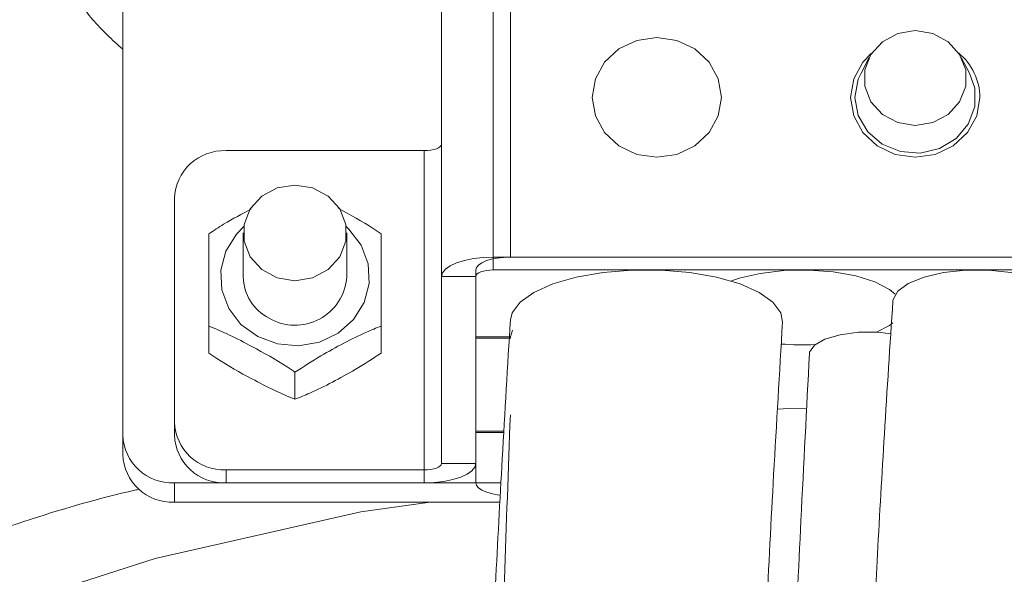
# Model space of a CAD drawing. Header units: millimetres. Extents: x 0 to 8410, y 0 to 5940.
# Tile 162 of 256: x 5250 to 5307, y 2008 to 2040. Entities that reach past the tile are written whole.
import ezdxf

# ---------------------------------------------------------------- set-up
doc = ezdxf.new("R2010")
doc.units = ezdxf.units.MM
doc.header["$LTSCALE"] = 10
doc.styles.add('SLDTEXTSTYLE0', font='TXT', dxfattribs={"width": 0.605})
doc.dimstyles.new('SLDDIMSTYLE0', dxfattribs={"dimtxt": 50, "dimasz": 50, "dimexe": 0, "dimexo": 0.0625, "dimgap": 12.5, "dimtad": 1, "dimtoh": 1, "dimdec": 1, "dimrnd": 1e-09, "dimzin": 12, "dimdsep": 46, "dimtxsty": 'SLDTEXTSTYLE0', "dimsah": 1, "dimcen": 0.09, "dimadec": 0, "dimazin": 0, "dimtfac": 1, "dimtofl": 0, "dimtmove": 0, "dimatfit": 3, "dimfxl": 1, "dimfrac": 2, "dimtolj": 1, "dimtzin": 12, "dimarcsym": 0})

# ---------------------------------------------------------------- blocks, each defined once
blk = doc.blocks.new('*D34')
at = {"color": 7, "linetype": 'Continuous', "lineweight": 0}
for p, q in [((5294.641, 2973.045), (4568.989, 2973.045)), ((4583.989, 1878.045), (4583.989, 2973.045)), ((5294.641, 1878.045), (4568.989, 1878.045))]:
    blk.add_line(p, q, dxfattribs=at)
for points in [[(4583.989, 2973.045), (4576.489, 2923.045), (4591.489, 2923.045)], [(4583.989, 1878.045), (4591.489, 1928.045), (4576.489, 1928.045)]]:
    blk.add_solid(points, dxfattribs=at)
at = {"color": 7, "linetype": 'Continuous', "lineweight": 0, "insert": (4519.536, 2349.161), "char_height": 50, "attachment_point": 1, "rotation": 90, "style": 'SLDTEXTSTYLE0'}
blk.add_mtext('1095', dxfattribs=at)
blk = doc.blocks.new('*D35')
at = {"color": 7, "linetype": 'Continuous', "lineweight": 0}
for p, q in [((5294.641, 3305.045), (4468.989, 3305.045)), ((4483.989, 3305.045), (4483.989, 1383.045)), ((4955.742, 1383.045), (4468.989, 1383.045))]:
    blk.add_line(p, q, dxfattribs=at)
for points in [[(4483.989, 3305.045), (4476.489, 3255.045), (4491.489, 3255.045)], [(4483.989, 1383.045), (4491.489, 1433.045), (4476.489, 1433.045)]]:
    blk.add_solid(points, dxfattribs=at)
at = {"color": 7, "linetype": 'Continuous', "lineweight": 0, "insert": (4419.536, 2267.661), "char_height": 50, "attachment_point": 1, "rotation": 90, "style": 'SLDTEXTSTYLE0'}
blk.add_mtext('1922', dxfattribs=at)
blk = doc.blocks.new('*D40')
at = {"color": 7, "linetype": 'Continuous', "lineweight": 0}
for p, q in [((5349.641, 2088.045), (5662.679, 2088.045)), ((5647.679, 2088.045), (5647.679, 1878.045)), ((5294.641, 1878.045), (5662.679, 1878.045))]:
    blk.add_line(p, q, dxfattribs=at)
for points in [[(5647.679, 2088.045), (5640.179, 2038.045), (5655.179, 2038.045)], [(5647.679, 1878.045), (5655.179, 1928.045), (5640.179, 1928.045)]]:
    blk.add_solid(points, dxfattribs=at)
at = {"color": 7, "linetype": 'Continuous', "lineweight": 0, "insert": (5583.225, 1925.757), "char_height": 50, "attachment_point": 1, "rotation": 90, "style": 'SLDTEXTSTYLE0'}
blk.add_mtext('210', dxfattribs=at)

msp = doc.modelspace()

# ---------------------------------------------------------------- linework, layer by layer
at = {"color": 8, "linetype": 'Continuous', "lineweight": 0}
for p, q in [((5277.640952, 2026.109323), (5277.640952, 2044.652984)), ((5278.640954, 2044.652984), (5278.640954, 2026.109323)), ((5273.640959, 2013.74726), (5273.640959, 2032.29098)), ((5277.640952, 2026.109323), (5277.640952, 2025.360093)), ((5276.640965, 2024.985478), (5274.640961, 2024.985478)), ((5274.640961, 2014.121875), (5276.640965, 2014.121875)), ((5262.140958, 2013.74726), (5262.140958, 2012.998089)), ((5273.640959, 2012.998089), (5273.640959, 2013.74726)), ((5259.140951, 2012.998089), (5259.140951, 2011.874244))]:
    msp.add_line(p, q, dxfattribs=at)
at = {"color": 7, "linetype": 'Continuous', "lineweight": 0}
for p, q in [((5274.640961, 2024.985478), (5274.640961, 2043.529138)), ((5256.14096, 2043.150112), (5256.14096, 2015.7796)), ((5299.467815, 2037.707195), (5298.991872, 2036.79739)), ((5305.290056, 2036.79739), (5304.814098, 2037.707195)), ((5273.640959, 2032.29098), (5262.140958, 2032.29098)), ((5259.140951, 2016.52883), (5259.140951, 2029.50941)), ((5263.14096, 2027.514383), (5263.14096, 2024.96706)), ((5269.140957, 2024.96706), (5269.140957, 2027.514383)), ((5311.640961, 2026.109323), (5277.640952, 2026.109323)), ((5278.640954, 2026.109323), (5310.640959, 2026.109323)), ((5276.640965, 2021.469817), (5276.640965, 2025.360093)), ((5311.640961, 2025.360093), (5277.640952, 2025.360093)), ((5274.640961, 2024.985478), (5274.640961, 2014.121875)), ((5276.640965, 2024.985478), (5276.640965, 2014.121875)), ((5261.140956, 2022.104964), (5261.140956, 2020.528123)), ((5271.140961, 2022.104964), (5271.140961, 2020.528123)), ((5278.641952, 2021.469817), (5278.773529, 2021.860823)), ((5278.641952, 2021.469817), (5276.640965, 2021.469817)), ((5276.640965, 2015.994951), (5276.640965, 2021.394894)), ((5278.641952, 2021.394894), (5276.640965, 2021.394894)), ((5278.641952, 2021.469817), (5278.641952, 2021.394894)), ((5266.140951, 2019.428417), (5266.140951, 2017.851576)), ((5259.140951, 2015.7796), (5259.140951, 2016.52883)), ((5256.14096, 2015.7796), (5256.14096, 2014.655814)), ((5278.262732, 2015.994951), (5276.640965, 2015.994951)), ((5276.640965, 2012.998089), (5276.640965, 2015.920028)), ((5278.258322, 2015.920028), (5276.640965, 2015.920028)), ((5273.640959, 2013.74726), (5262.140958, 2013.74726)), ((5259.140951, 2012.998089), (5278.094454, 2012.998089)), ((5273.640959, 2012.998089), (5262.140958, 2012.998089)), ((5259.140951, 2011.874244), (5278.03467, 2011.874244))]:
    msp.add_line(p, q, dxfattribs=at)
at = {"color": 7, "linetype": 'Continuous', "lineweight": 0, "flags": 128}
for points in [[(5302.140964, 2033.750281), (5303.157104, 2033.916399), (5304.050697, 2034.394726), (5304.713933, 2035.127625), (5305.066837, 2036.026642), (5305.066837, 2036.983296), (5304.713933, 2037.882313), (5304.050697, 2038.615152), (5303.157104, 2039.093539), (5302.140964, 2039.259657), (5301.124809, 2039.093539), (5300.231216, 2038.615152), (5299.567981, 2037.882313), (5299.215076, 2036.983296), (5299.215076, 2036.026642), (5299.567981, 2035.127625), (5300.231216, 2034.394726), (5301.124809, 2033.916399), (5302.140964, 2033.750281)], [(5283.390952, 2035.381124), (5283.57449, 2036.455557), (5284.107147, 2037.424848), (5284.936769, 2038.194046), (5285.982145, 2038.68793), (5287.140964, 2038.858101), (5288.299767, 2038.68793), (5289.345158, 2038.194046), (5290.174765, 2037.424848), (5290.707422, 2036.455557), (5290.89096, 2035.381124), (5290.707422, 2034.30669), (5290.174765, 2033.337459), (5289.345158, 2032.568261), (5288.299767, 2032.074377), (5287.140964, 2031.904206), (5285.982145, 2032.074377), (5284.936769, 2032.568261), (5284.107147, 2033.337459), (5283.57449, 2034.30669), (5283.390952, 2035.381124)], [(5305.890961, 2035.381124), (5305.707423, 2034.30669), (5305.174766, 2033.337459), (5304.345159, 2032.568261), (5303.299768, 2032.074377), (5302.140964, 2031.904206), (5300.982146, 2032.074377), (5299.936769, 2032.568261), (5299.107147, 2033.337459), (5298.57449, 2034.30669), (5298.390953, 2035.381124), (5298.57449, 2036.455557), (5299.107147, 2037.424848), (5299.608571, 2037.945554)], [(5298.640964, 2035.381124), (5298.830597, 2034.327433), (5299.378959, 2033.387944), (5300.226642, 2032.664404), (5301.281763, 2032.23531), (5302.429987, 2032.147095), (5303.546889, 2032.409355), (5304.511441, 2032.9936), (5305.219112, 2033.836648), (5305.59322, 2034.847006), (5305.59322, 2035.9153), (5305.290056, 2036.79739)], [(5298.991872, 2036.79739), (5298.830597, 2036.434815), (5298.640964, 2035.381124)], [(5274.640961, 2032.665596), (5274.621738, 2032.592461), (5274.564831, 2032.522187), (5274.472428, 2032.457456), (5274.348063, 2032.400653), (5274.196533, 2032.354102), (5274.023635, 2032.319471), (5273.836045, 2032.298133), (5273.640959, 2032.29098)], [(5266.140951, 2024.732873), (5267.167015, 2024.900601), (5268.069325, 2025.383637), (5268.739028, 2026.123628), (5269.095374, 2027.031407), (5269.095374, 2027.997419), (5268.739028, 2028.905198), (5268.069325, 2029.64519), (5267.167015, 2030.128226), (5266.140951, 2030.295953), (5265.114902, 2030.128226), (5264.212591, 2029.64519), (5263.542889, 2028.905198), (5263.186527, 2027.997419), (5263.186527, 2027.031407), (5263.542889, 2026.123628), (5264.212591, 2025.383637), (5265.114902, 2024.900601), (5266.140951, 2024.732873)], [(5277.640952, 2026.109323), (5277.055694, 2026.087687), (5276.492907, 2026.023731), (5275.974242, 2025.9199), (5275.519637, 2025.780127), (5275.146542, 2025.609836), (5274.869321, 2025.415525), (5274.698598, 2025.204703), (5274.640961, 2024.985478)], [(5276.640965, 2025.360093), (5276.679395, 2025.506243), (5276.793195, 2025.646791), (5276.978014, 2025.776312), (5277.226744, 2025.889859), (5277.529819, 2025.983021), (5277.875585, 2026.052281), (5278.250782, 2026.094899), (5278.640954, 2026.109323)], [(5277.640952, 2025.360093), (5277.445866, 2025.352881), (5277.258275, 2025.331602), (5277.085392, 2025.296971), (5276.933847, 2025.250361), (5276.809482, 2025.193617), (5276.71708, 2025.128827), (5276.660172, 2025.058553), (5276.640965, 2024.985478)], [(5278.642772, 2022.464022), (5278.745023, 2022.879467), (5279.202042, 2023.496077), (5280.00222, 2024.061486), (5281.108139, 2024.549231), (5282.468079, 2024.936483), (5284.01847, 2025.20518), (5285.686819, 2025.342748), (5287.395103, 2025.342748), (5289.063437, 2025.20518), (5290.613828, 2024.936483), (5291.973783, 2024.549231), (5293.079702, 2024.061486), (5293.87988, 2023.496077), (5294.336883, 2022.879467), (5294.438763, 2022.330806)], [(5291.444404, 2024.721012), (5291.91239, 2024.878845), (5293.142391, 2025.163576), (5294.522179, 2025.325522), (5295.966027, 2025.35455), (5297.384186, 2025.24893), (5298.688529, 2025.015161), (5299.797995, 2024.667785), (5300.643606, 2024.228439), (5300.978048, 2023.955688)], [(5300.842343, 2023.568139), (5300.852386, 2023.649797), (5301.123885, 2024.139211), (5301.737798, 2024.583027), (5302.648632, 2024.948403), (5303.788794, 2025.208101), (5305.073736, 2025.342986), (5306.40818, 2025.342986), (5307.693122, 2025.208101), (5308.833284, 2024.948403), (5309.744118, 2024.583027), (5310.358031, 2024.139211), (5310.62953, 2023.649797), (5310.63935, 2023.477599)], [(5300.831078, 2022.286818), (5300.642474, 2022.145555), (5299.888862, 2021.744356)], [(5296.000479, 2020.507023), (5296.011535, 2020.589099), (5296.286283, 2020.995543), (5296.898452, 2021.346554), (5297.781689, 2021.604106), (5298.840297, 2021.740243), (5299.959538, 2021.740243), (5300.730495, 2021.656022)], [(5294.127596, 2017.276868), (5294.825835, 2017.3264), (5295.837058, 2017.340884)], [(5274.640961, 2014.121875), (5274.621738, 2014.0488), (5274.564831, 2013.978526), (5274.472428, 2013.913796), (5274.348063, 2013.856992), (5274.196533, 2013.810441), (5274.023635, 2013.775811), (5273.836045, 2013.754472), (5273.640959, 2013.74726)], [(5276.640965, 2014.121875), (5276.583312, 2013.90265), (5276.412589, 2013.691828), (5276.135368, 2013.497517), (5275.762273, 2013.327226), (5275.307668, 2013.187453), (5274.789004, 2013.083622), (5274.226231, 2013.019666), (5273.640959, 2012.998089)], [(5278.050003, 2012.282297), (5277.875585, 2012.305901), (5277.529819, 2012.375102), (5277.226744, 2012.468323), (5276.978014, 2012.581811), (5276.793195, 2012.711331), (5276.679395, 2012.851879), (5276.640965, 2012.998089)]]:
    msp.add_lwpolyline(points, dxfattribs=at)
at = {"color": 8, "linetype": 'Continuous', "lineweight": 0, "flags": 128}
for points in [[(5269.114075, 2027.885959), (5269.274814, 2027.737603), (5269.989727, 2026.806757), (5270.392833, 2025.7269), (5270.451484, 2024.585471), (5270.160912, 2023.474917), (5269.544674, 2022.485301), (5268.652676, 2021.696672), (5267.557202, 2021.173045), (5266.346989, 2020.9568), (5265.120087, 2021.065399), (5263.975901, 2021.490142), (5263.007102, 2022.196517), (5262.292189, 2023.127362), (5261.889083, 2024.207279), (5261.830432, 2025.348708), (5262.121005, 2026.459262), (5262.737242, 2027.448878), (5263.167841, 2027.885959)], [(5273.98677, 2011.874244), (5269.962622, 2011.323557), (5258.034719, 2008.605466), (5246.396197, 2004.860744), (5235.185904, 2000.127718), (5235.185852, 2000.127658), (5235.185852, 2000.127658)]]:
    msp.add_lwpolyline(points, dxfattribs=at)
at = {"color": 7, "linetype": 'Continuous', "lineweight": 0}
for centre, radius, start, end in [((5302.511653, 2035.347877), 3.379471, 0.5636794, 50.2340446), ((5262.035774, 2029.395841), 2.89705, 87.9193028, 177.7533242), ((5265.893284, 2025.009475), 2.752651, 180.8828985, 242.9380476), ((5266.14917, 2025.148362), 2.997276, 239.7883842, 356.5321244), ((5295.552555, 2036.283153), 15.268694, 265.4688651, 272.9333054), ((5262.035798, 2016.642426), 2.897075, 182.2471712, 272.0802018), ((5259.035677, 2015.893118), 2.896942, 182.2457374, 272.082576), ((5262.035683, 2015.893133), 2.896957, 182.2460317, 272.0825655), ((5259.035709, 2014.769304), 2.896972, 182.2451635, 272.0819257)]:
    msp.add_arc(centre, radius, start, end, dxfattribs=at)
at = {"color": 8, "linetype": 'Continuous', "lineweight": 0}
for points, knots in [([(5256.14096, 2038.176701), (5255.536905, 2038.728774), (5254.286364, 2039.8717), (5253.357538, 2041.289814), (5252.877368, 2042.022929)], [0, 0, 0, 0, 0.483035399, 1, 1, 1, 1]), ([(5233.249715, 2003.865645), (5237.086367, 2005.534994), (5244.774895, 2008.880318), (5252.827042, 2011.664104), (5257.01759, 2012.609809), (5257.102443, 2012.628958)], [0, 0, 0, 0, 0.493896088, 0.989752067, 1, 1, 1, 1])]:
    msp.add_open_spline(points, degree=3, knots=knots, dxfattribs=at)
at = {"color": 7, "linetype": 'Continuous', "lineweight": 0}
for points, knots in [([(5263.606233, 2028.89739), (5263.06506, 2028.617755), (5262.224572, 2028.183459), (5261.425515, 2027.648593), (5261.140956, 2027.458117)], [0, 0, 0, 0, 0.643880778, 1, 1, 1, 1]), ([(5268.666832, 2028.930471), (5269.349847, 2028.560475), (5270.195309, 2028.102482), (5270.988549, 2027.56197), (5271.140961, 2027.458117)], [0, 0, 0, 0, 0.807861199, 1, 1, 1, 1]), ([(5261.140956, 2022.104964), (5261.140956, 2022.689023), (5261.140956, 2024.276871), (5261.140956, 2026.12187), (5261.140956, 2027.189151), (5261.140956, 2027.458117)], [0, 0, 0, 0, 0.3032434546, 0.8244104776, 1, 1, 1, 1]), ([(5271.140961, 2027.458117), (5271.140961, 2026.976055), (5271.140961, 2025.665504), (5271.140961, 2023.796845), (5271.140961, 2022.445516), (5271.140961, 2022.104964)], [0, 0, 0, 0, 0.303242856, 0.824408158, 1, 1, 1, 1]), ([(5300.842492, 2023.570463), (5300.675211, 2020.993026), (5300.358164, 2016.108031), (5299.950022, 2009.133605), (5299.648636, 2002.901724), (5299.449118, 1997.451074), (5299.332142, 1992.824034), (5299.27125, 1989.076146), (5299.244809, 1986.201824), (5299.235492, 1983.925141), (5299.235545, 1981.113798), (5299.261938, 1977.205612), (5299.352655, 1971.547942), (5299.52025, 1964.893009), (5299.761065, 1957.47021), (5300.113754, 1947.849106), (5300.56697, 1936.106719), (5301.012699, 1922.38251), (5301.24188, 1910.903002), (5301.312123, 1901.905481), (5301.304309, 1895.563836), (5301.247591, 1889.89989), (5301.145844, 1884.40722), (5300.981897, 1878.529406), (5300.720099, 1871.906222), (5300.336379, 1864.757993), (5299.842022, 1857.605335), (5299.253197, 1850.640497), (5298.588797, 1843.990535), (5297.860733, 1837.696479), (5297.11918, 1832.037117), (5296.401228, 1827.068197), (5295.642197, 1822.288206), (5294.963713, 1818.226574), (5294.459007, 1815.650684), (5294.284074, 1814.757869)], [0, 0, 0, 0, 0.038275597, 0.072543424, 0.102929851, 0.129415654, 0.151506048, 0.169431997, 0.182995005, 0.192445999, 0.20176776, 0.222838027, 0.247681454, 0.281507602, 0.316426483, 0.351951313, 0.416628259, 0.481441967, 0.545353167, 0.579044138, 0.609230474, 0.635656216, 0.659904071, 0.68784664, 0.719976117, 0.755186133, 0.791023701, 0.823590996, 0.85645642, 0.888080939, 0.915816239, 0.939701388, 0.961414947, 0.98662625, 1, 1, 1, 1]), ([(5265.791861, 1732.061282), (5266.260822, 1732.518262), (5267.568249, 1733.792287), (5269.443116, 1735.75623), (5271.490423, 1737.975652), (5273.455738, 1740.206079), (5275.614655, 1742.782116), (5278.582558, 1746.551422), (5282.096042, 1751.486778), (5285.820352, 1757.529304), (5289.135935, 1763.815862), (5291.999053, 1770.208053), (5294.539069, 1776.807594), (5296.818597, 1783.655433), (5298.984318, 1791.147352), (5301.103518, 1799.521581), (5302.811045, 1807.323028), (5304.125342, 1814.120332), (5305.034987, 1819.280779), (5305.773424, 1823.846291), (5306.33841, 1827.607898), (5306.755115, 1830.556538), (5307.084285, 1832.997851), (5307.437557, 1835.728927), (5307.87288, 1839.299311), (5308.394632, 1843.962524), (5308.942737, 1849.431053), (5309.415041, 1854.844306), (5309.805677, 1859.998653), (5310.119445, 1864.745948), (5310.400302, 1869.759653), (5310.640209, 1875.039806), (5310.82748, 1880.426322), (5310.95273, 1885.432835), (5311.025606, 1889.675974), (5311.062919, 1892.936355), (5311.081971, 1895.55447), (5311.091387, 1897.901257), (5311.094325, 1901.468069), (5311.069379, 1906.672302), (5310.978085, 1913.847001), (5310.802399, 1922.215553), (5310.51701, 1931.829403), (5310.118762, 1942.653429), (5309.744229, 1952.327945), (5309.470079, 1960.153873), (5309.306857, 1965.459744), (5309.200273, 1969.617531), (5309.135094, 1972.74261), (5309.096903, 1974.983751), (5309.07252, 1976.768139), (5309.053798, 1978.50813), (5309.037292, 1980.749329), (5309.031554, 1983.992933), (5309.058316, 1988.333001), (5309.146388, 1993.694464), (5309.329711, 1999.983049), (5309.642062, 2007.107424), (5310.091351, 2015.032913), (5310.450158, 2020.562018), (5310.639424, 2023.478553)], [0, 0, 0, 0, 0.0070087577, 0.0195398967, 0.0290852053, 0.0392649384, 0.0512384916, 0.0648687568, 0.0901954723, 0.1152198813, 0.1391462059, 0.1637816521, 0.1870846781, 0.2112450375, 0.236878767, 0.2657022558, 0.2979547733, 0.3167712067, 0.334799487, 0.3501730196, 0.362803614, 0.3726216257, 0.3797604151, 0.387257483, 0.3999429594, 0.4154218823, 0.4337320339, 0.4543054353, 0.4690702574, 0.4846749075, 0.5011168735, 0.5183910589, 0.5364897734, 0.5538435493, 0.5672810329, 0.5778453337, 0.5855742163, 0.5927351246, 0.6006455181, 0.6202000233, 0.6431812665, 0.6700237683, 0.700922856, 0.7356655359, 0.7738802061, 0.793559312, 0.8105972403, 0.8247134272, 0.8334406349, 0.8406138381, 0.8462642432, 0.850616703, 0.8573732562, 0.867850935, 0.8819186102, 0.8993968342, 0.9200574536, 0.9436977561, 0.9703012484, 1, 1, 1, 1]), ([(5278.643055, 2022.468969), (5278.48242, 2019.781586), (5278.176694, 2014.666845), (5277.781786, 2007.344701), (5277.487828, 2000.747639), (5277.291649, 1994.886628), (5277.175437, 1989.837388), (5277.113931, 1985.657173), (5277.086557, 1982.322078), (5277.077501, 1979.509342), (5277.082963, 1974.428017), (5277.172325, 1966.400376), (5277.432203, 1955.492453), (5277.812821, 1943.950473), (5278.271631, 1932.21601), (5278.783071, 1920.313282), (5279.231649, 1910.030845), (5279.57705, 1901.595316), (5279.82011, 1895.177724), (5280.016105, 1889.447929), (5280.183484, 1883.920524), (5280.334474, 1878.03459), (5280.464524, 1871.383298), (5280.548697, 1864.167003), (5280.559484, 1856.961351), (5280.489067, 1849.979569), (5280.337892, 1843.327468), (5280.10274, 1836.985776), (5279.798403, 1831.157729), (5279.448356, 1825.961762), (5279.024707, 1820.797725), (5278.470068, 1815.165179), (5277.693973, 1808.689333), (5276.699641, 1801.919874), (5275.536471, 1795.386685), (5274.290438, 1789.48701), (5272.972841, 1784.105668), (5271.56997, 1779.086038), (5270.044426, 1774.265244), (5268.039323, 1768.620592), (5265.339764, 1762.017317), (5261.676772, 1754.457577), (5257.918771, 1748.029847), (5254.479808, 1742.978309), (5251.776401, 1739.393133), (5249.100995, 1736.140366), (5245.91139, 1732.567316), (5242.28665, 1728.892649), (5238.605007, 1725.50899), (5235.277039, 1722.638828), (5231.874454, 1719.842045), (5227.894645, 1716.709091), (5223.25936, 1713.185073), (5217.896383, 1709.195844), (5212.045203, 1704.859332), (5205.754838, 1700.100111), (5199.145738, 1694.867095), (5192.101884, 1688.838717), (5185.36842, 1682.388511), (5179.088163, 1675.521986), (5173.403444, 1668.263957), (5167.855863, 1660.136954), (5164.22114, 1654.424299), (5162.349818, 1651.483163)], [0, 0, 0, 0, 0.019301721, 0.0367358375, 0.0523811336, 0.0662242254, 0.0781596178, 0.0878832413, 0.0955164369, 0.1014715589, 0.1074940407, 0.1308888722, 0.1571599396, 0.1829078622, 0.2105131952, 0.2379614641, 0.2647687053, 0.2811966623, 0.2959624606, 0.3089117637, 0.3206320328, 0.3340363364, 0.3494871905, 0.3665366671, 0.3839223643, 0.399399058, 0.4150106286, 0.430228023, 0.4436815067, 0.4558467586, 0.4667660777, 0.4801235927, 0.4957691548, 0.5129479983, 0.5288016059, 0.5432004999, 0.5562530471, 0.5687577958, 0.5810155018, 0.5931918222, 0.6128149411, 0.6341563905, 0.6566915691, 0.6698375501, 0.6813560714, 0.6914525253, 0.7024968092, 0.7184299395, 0.7313388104, 0.7410502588, 0.7520318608, 0.7647719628, 0.7793243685, 0.7958761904, 0.8149815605, 0.8339907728, 0.8550929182, 0.8783302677, 0.9037822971, 0.9254344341, 0.948679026, 0.9735776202, 1, 1, 1, 1]), ([(5176.151449, 1643.805608), (5177.85444, 1646.526733), (5181.126214, 1651.754539), (5186.094835, 1659.100989), (5191.108286, 1665.490877), (5196.124445, 1670.936152), (5200.962306, 1675.610367), (5205.683012, 1679.778143), (5210.176425, 1683.476403), (5214.334629, 1686.729021), (5217.887186, 1689.42347), (5220.979602, 1691.728984), (5224.792218, 1694.546515), (5229.63483, 1698.10931), (5234.992108, 1702.121594), (5239.903301, 1705.940947), (5244.338529, 1709.55391), (5248.823476, 1713.442833), (5253.233484, 1717.585647), (5257.103719, 1721.579011), (5260.297247, 1725.161226), (5262.950951, 1728.345875), (5265.583988, 1731.719486), (5268.431955, 1735.654151), (5271.707345, 1740.607355), (5275.097664, 1746.360109), (5278.34574, 1752.659974), (5281.244765, 1759.093612), (5283.78938, 1765.604274), (5286.055374, 1772.33089), (5288.056101, 1779.267575), (5289.892211, 1786.807252), (5291.58859, 1795.210643), (5292.851765, 1803.040261), (5293.766237, 1809.970373), (5294.371524, 1815.379528), (5294.837431, 1820.310295), (5295.170937, 1824.44729), (5295.401281, 1827.741346), (5295.56421, 1830.367215), (5295.71715, 1833.097393), (5295.882327, 1836.48505), (5296.056019, 1840.898564), (5296.206967, 1846.10663), (5296.306655, 1851.622007), (5296.353678, 1857.331165), (5296.35078, 1863.128596), (5296.294422, 1869.396993), (5296.179766, 1876.071485), (5296.029146, 1882.219142), (5295.877333, 1887.363721), (5295.755773, 1891.094893), (5295.655299, 1893.994128), (5295.566709, 1896.451501), (5295.435011, 1899.987585), (5295.231821, 1905.175574), (5294.935974, 1912.337605), (5294.580062, 1920.678674), (5294.171553, 1930.208176), (5293.733107, 1940.880244), (5293.401503, 1950.107473), (5293.189663, 1957.315302), (5293.074987, 1961.935636), (5292.994537, 1965.908856), (5292.942053, 1969.207246), (5292.910209, 1971.849837), (5292.891928, 1973.933248), (5292.879748, 1975.935935), (5292.872305, 1978.445329), (5292.879311, 1981.941687), (5292.919949, 1986.500428), (5293.01835, 1992.048093), (5293.203166, 1998.493078), (5293.504666, 2005.747793), (5293.928236, 2013.783804), (5294.26286, 2019.386038), (5294.438852, 2022.332475)], [0, 0, 0, 0, 0.0243479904, 0.0467772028, 0.0672242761, 0.0857957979, 0.1026297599, 0.1177978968, 0.1329571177, 0.1460401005, 0.1570386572, 0.1660244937, 0.1746009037, 0.1920593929, 0.2103235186, 0.2238613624, 0.2379096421, 0.2525462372, 0.2677896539, 0.282893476, 0.2940726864, 0.3036859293, 0.3138405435, 0.3259424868, 0.3397948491, 0.3577919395, 0.3750826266, 0.3915250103, 0.4088251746, 0.4252121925, 0.4421311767, 0.4599152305, 0.4798324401, 0.5021536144, 0.5151863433, 0.5283817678, 0.539861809, 0.549425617, 0.5570229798, 0.562615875, 0.5675318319, 0.575821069, 0.5859100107, 0.5978251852, 0.611499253, 0.6236125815, 0.6367727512, 0.6509795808, 0.666227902, 0.6820770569, 0.6926497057, 0.7010687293, 0.7073324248, 0.7122673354, 0.7176936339, 0.7312515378, 0.7473498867, 0.7661078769, 0.7876278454, 0.8117685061, 0.8383061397, 0.8501567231, 0.8607306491, 0.8697444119, 0.8772380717, 0.8832484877, 0.8878075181, 0.8914930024, 0.8969415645, 0.9049466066, 0.9154131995, 0.9282094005, 0.9431620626, 0.9601062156, 0.9790182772, 1, 1, 1, 1]), ([(5261.140956, 2022.104964), (5261.541716, 2021.937929), (5262.359985, 2021.596881), (5263.892086, 2020.785596), (5265.18734, 2020.077957), (5265.988574, 2019.532207), (5266.140951, 2019.428417)], [0, 0, 0, 0, 0.244942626, 0.500120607, 0.904934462, 1, 1, 1, 1]), ([(5266.140951, 2019.428417), (5266.638841, 2019.745959), (5267.992428, 2020.609242), (5269.726796, 2021.525783), (5270.85632, 2021.988387), (5271.140961, 2022.104964)], [0, 0, 0, 0, 0.303246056, 0.824417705, 1, 1, 1, 1]), ([(5266.140951, 2017.851576), (5265.74019, 2018.018611), (5264.921921, 2018.35966), (5263.389821, 2019.170945), (5262.094566, 2019.878583), (5261.293332, 2020.424334), (5261.140956, 2020.528123)], [0, 0, 0, 0, 0.244942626, 0.500120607, 0.904934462, 1, 1, 1, 1]), ([(5271.140961, 2020.528123), (5270.643068, 2020.210607), (5269.289454, 2019.347381), (5267.555112, 2018.430747), (5266.425592, 2017.968151), (5266.140951, 2017.851576)], [0, 0, 0, 0, 0.3032405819, 0.8244156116, 1, 1, 1, 1]), ([(5296.000613, 2020.509646), (5295.832209, 2017.285419), (5295.515103, 2011.214162), (5295.117637, 2002.583358), (5294.852332, 1995.342616), (5294.688791, 1989.436844), (5294.588313, 1984.839378), (5294.522905, 1981.094995), (5294.478481, 1977.983976), (5294.446207, 1975.235572), (5294.420873, 1972.608048), (5294.400827, 1970.06889), (5294.380659, 1966.948838), (5294.36135, 1962.935385), (5294.34449, 1957.713857), (5294.330128, 1951.632161), (5294.313354, 1944.562227), (5294.281133, 1937.115825), (5294.250168, 1931.832539), (5294.222289, 1929.276727), (5294.220595, 1929.12136)], [0, 0, 0, 0, 0.109757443, 0.20667453, 0.29122683, 0.351209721, 0.401752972, 0.442245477, 0.473728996, 0.503255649, 0.531741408, 0.559147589, 0.585687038, 0.632909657, 0.68911337, 0.754557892, 0.829406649, 0.917397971, 0.994978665, 1, 1, 1, 1]), ([(5278.641445, 2016.952142), (5278.525362, 2013.767086), (5278.307339, 2007.785027), (5278.008316, 1999.336961), (5277.761962, 1992.005244), (5277.574694, 1986.171055), (5277.430243, 1981.777323), (5277.323311, 1978.633838), (5277.229095, 1975.963938), (5277.048977, 1971.063519), (5276.736214, 1963.310551), (5276.268883, 1952.779151), (5275.747161, 1941.642493), (5275.206674, 1930.32918), (5274.674824, 1918.859689), (5274.225914, 1908.962898), (5273.851124, 1900.859571), (5273.560595, 1894.720213), (5273.292784, 1889.218188), (5273.024015, 1883.858131), (5272.72512, 1878.099561), (5272.371967, 1871.589233), (5271.968669, 1864.545949), (5271.546844, 1857.764487), (5271.114822, 1851.443664), (5270.67915, 1845.640585), (5270.212854, 1840.032061), (5269.73342, 1834.831817), (5269.264578, 1830.215638), (5268.800873, 1826.031721), (5268.293331, 1821.808892), (5267.596044, 1816.502378), (5266.619854, 1809.948026), (5265.338592, 1802.646239), (5263.880989, 1795.654303), (5262.307846, 1789.276509), (5260.62514, 1783.413569), (5258.808018, 1777.915869), (5256.791934, 1772.54533), (5254.490198, 1767.102359), (5251.819777, 1761.486599), (5248.716921, 1755.785446), (5245.538774, 1750.740158), (5242.549036, 1746.566942), (5239.902708, 1743.214388), (5237.09977, 1739.962928), (5234.218451, 1736.916115), (5231.470551, 1734.245068), (5229.232288, 1732.199839), (5227.286146, 1730.497316), (5225.410083, 1728.910338), (5223.371108, 1727.238124), (5221.106479, 1725.433557), (5218.25139, 1723.216051), (5214.716059, 1720.539888), (5210.379829, 1717.319027), (5205.492593, 1713.70972), (5200.02471, 1709.625188), (5194.004518, 1704.978212), (5187.496715, 1699.651108), (5180.601814, 1693.490221), (5174.031098, 1686.904742), (5167.90646, 1679.927231), (5162.347675, 1672.61631), (5156.857076, 1664.527792), (5153.2362, 1658.871113), (5151.375817, 1655.964747)], [0, 0, 0, 0, 0.023540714, 0.044213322, 0.06210155, 0.077039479, 0.086507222, 0.093847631, 0.09970496, 0.105720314, 0.129067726, 0.155264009, 0.180964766, 0.208467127, 0.235765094, 0.262442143, 0.278683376, 0.293222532, 0.305961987, 0.31768103, 0.331215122, 0.346785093, 0.363847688, 0.381189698, 0.394947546, 0.408795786, 0.422516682, 0.43496469, 0.445984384, 0.455611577, 0.46503881, 0.476419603, 0.493988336, 0.512703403, 0.529989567, 0.54587048, 0.560693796, 0.574821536, 0.588714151, 0.603396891, 0.619128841, 0.635564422, 0.652569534, 0.664577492, 0.674883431, 0.685411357, 0.697653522, 0.707278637, 0.71510133, 0.721183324, 0.727338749, 0.73414037, 0.741609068, 0.749766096, 0.762144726, 0.775972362, 0.791659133, 0.80933547, 0.829063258, 0.850900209, 0.874912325, 0.901194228, 0.92353428, 0.947472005, 0.973011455, 1, 1, 1, 1])]:
    msp.add_open_spline(points, degree=3, knots=knots, dxfattribs=at)

# ---------------------------------------------------------------- dimensions: what is measured, and where the dimension line sits
for base, p1, p2, picture, middle in [((4483.989117, 1383.044765), (5294.640959, 3305.044765), (4955.741815, 1383.044765), '*D35', (4483.989117, 2344.044765)), ((4583.989117, 2973.044765), (5294.640959, 1878.044765), (5294.640959, 2973.044765), '*D34', (4583.989117, 2425.544765)), ((5647.678572, 1878.044765), (5349.640959, 2088.044765), (5294.640959, 1878.044765), '*D40', (5647.678572, 1983.044765))]:
    dim = msp.add_linear_dim(base=base, p1=p1, p2=p2, angle=90, dimstyle='SLDDIMSTYLE0', dxfattribs=at)
    dim.commit()
    dim.dimension.update_dxf_attribs({"geometry": picture, "text_midpoint": middle, "dimtype": 160})

doc.saveas('drawing.dxf')
